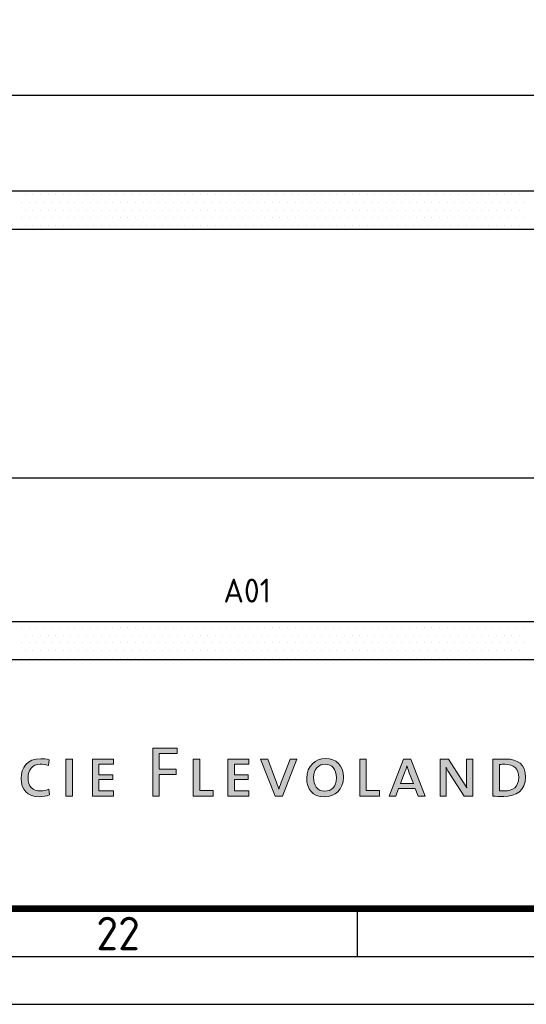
# Paper-space layout 'Blad01' of a CAD drawing. Header units: metres. Extents: x 0 to 1189, y 0 to 841.
# Tile 7 of 11: x 1059 to 1112, y 0 to 103. Entities that reach past the tile are written whole.
import ezdxf
from ezdxf.enums import TextEntityAlignment as Align

# ---------------------------------------------------------------- set-up
doc = ezdxf.new("R2010")
doc.units = ezdxf.units.M
for name, color, linetype, lineweight in [('X-XX-AL-LOGO_FLEVOLAND_KLEUR', 7, 'Continuous', 5), ('X-XX-AL-T18', 7, 'Continuous', 18), ('X-XX-AL-T35', 7, 'Continuous', 35), ('X-XX-AL-T50', 7, 'Continuous', 50), ('X-XX-AL-TEKENBLAD_KADER-G', 7, 'Continuous', 25), ('X-XX-AL-TEKENBLAD_KADER_AFSNIJMARKERING-G', 7, 'Continuous', 25), ('X-XX-AL-TEKENBLAD_KADER_ROOSTERVERDELING-G', 7, 'Continuous', 25), ('X-XX-AL-TEKENBLAD_TITELBLOK-G', 7, 'Continuous', 25)]:
    doc.layers.add(name, color=color, linetype=linetype, lineweight=lineweight)
doc.styles.add('NLCS-ISO', font='NLCS-ISO.ttf')
doc.styles.add('rtw_iso', font='iso-rtw.shx')

# ---------------------------------------------------------------- blocks, each defined once
blk = doc.blocks.new('A0')
at = {"layer": 'X-XX-AL-TEKENBLAD_KADER-G', "const_width": 0.7, "flags": 128}
blk.add_lwpolyline([(0, 0), (1159, 0), (1159, 821), (0, 821)], close=True, dxfattribs=at)
at = {"layer": 'X-XX-AL-TEKENBLAD_KADER_AFSNIJMARKERING-G'}
blk.add_line((-20, -10), (1169, -10), dxfattribs=at)
at = {"layer": 'X-XX-AL-TEKENBLAD_KADER-G', "style": 'rtw_iso', "flags": 9}
blk.add_attdef('VERSION', (0, 0), '', height=0.2, dxfattribs=at)
blk = doc.blocks.new('A0_rooster')
at = {"layer": 'X-XX-AL-TEKENBLAD_KADER_ROOSTERVERDELING-G'}
for p, q in [((1074.5, -5), (1074.5, 0)), ((-5, -5), (1164, -5))]:
    blk.add_line(p, q, dxfattribs=at)
at = {"layer": 'X-XX-AL-TEKENBLAD_KADER_ROOSTERVERDELING-G', "lineweight": 35, "style": 'NLCS-ISO'}
blk.add_text('22', height=3.5, dxfattribs=at).set_placement((1049.5, -5.4), align=Align.BOTTOM_CENTER)
blk = doc.blocks.new('*X26')
at = {"color": 0}
for p, q in [((207296.788, 551693.535), (207296.788, 551693.535)), ((207296.867, 551693.694), (207296.867, 551693.694)), ((207296.947, 551693.535), (207296.947, 551693.535)), ((207297.026, 551693.694), (207297.026, 551693.694)), ((207297.105, 551693.535), (207297.105, 551693.535)), ((207297.185, 551693.694), (207297.185, 551693.694)), ((207297.264, 551693.535), (207297.264, 551693.535)), ((207297.344, 551693.694), (207297.344, 551693.694)), ((207297.423, 551693.535), (207297.423, 551693.535)), ((207297.502, 551693.694), (207297.502, 551693.694)), ((207297.582, 551693.535), (207297.582, 551693.535)), ((207297.661, 551693.694), (207297.661, 551693.694)), ((207297.74, 551693.535), (207297.74, 551693.535)), ((207297.82, 551693.694), (207297.82, 551693.694)), ((207297.899, 551693.535), (207297.899, 551693.535)), ((207297.979, 551693.694), (207297.979, 551693.694)), ((207298.058, 551693.535), (207298.058, 551693.535)), ((207298.137, 551693.694), (207298.137, 551693.694)), ((207298.217, 551693.535), (207298.217, 551693.535)), ((207298.296, 551693.694), (207298.296, 551693.694)), ((207298.375, 551693.535), (207298.375, 551693.535)), ((207298.455, 551693.694), (207298.455, 551693.694)), ((207298.534, 551693.535), (207298.534, 551693.535)), ((207298.614, 551693.694), (207298.614, 551693.694)), ((207298.693, 551693.535), (207298.693, 551693.535)), ((207298.772, 551693.694), (207298.772, 551693.694)), ((207298.852, 551693.535), (207298.852, 551693.535)), ((207298.931, 551693.694), (207298.931, 551693.694)), ((207299.01, 551693.535), (207299.01, 551693.535)), ((207299.09, 551693.694), (207299.09, 551693.694)), ((207299.169, 551693.535), (207299.169, 551693.535)), ((207299.249, 551693.694), (207299.249, 551693.694)), ((207299.328, 551693.535), (207299.328, 551693.535)), ((207299.407, 551693.694), (207299.407, 551693.694)), ((207299.487, 551693.535), (207299.487, 551693.535)), ((207299.566, 551693.694), (207299.566, 551693.694)), ((207299.645, 551693.535), (207299.645, 551693.535)), ((207299.725, 551693.694), (207299.725, 551693.694)), ((207299.804, 551693.535), (207299.804, 551693.535)), ((207299.884, 551693.694), (207299.884, 551693.694)), ((207299.963, 551693.535), (207299.963, 551693.535)), ((207300.042, 551693.694), (207300.042, 551693.694)), ((207300.122, 551693.535), (207300.122, 551693.535)), ((207300.201, 551693.694), (207300.201, 551693.694)), ((207300.28, 551693.535), (207300.28, 551693.535)), ((207300.36, 551693.694), (207300.36, 551693.694)), ((207300.439, 551693.535), (207300.439, 551693.535)), ((207300.519, 551693.694), (207300.519, 551693.694)), ((207300.598, 551693.535), (207300.598, 551693.535)), ((207300.677, 551693.694), (207300.677, 551693.694)), ((207300.757, 551693.535), (207300.757, 551693.535)), ((207300.836, 551693.694), (207300.836, 551693.694)), ((207300.915, 551693.535), (207300.915, 551693.535)), ((207300.995, 551693.694), (207300.995, 551693.694)), ((207301.074, 551693.535), (207301.074, 551693.535)), ((207301.154, 551693.694), (207301.154, 551693.694)), ((207301.233, 551693.535), (207301.233, 551693.535)), ((207301.312, 551693.694), (207301.312, 551693.694)), ((207301.392, 551693.535), (207301.392, 551693.535)), ((207301.471, 551693.694), (207301.471, 551693.694)), ((207301.55, 551693.535), (207301.55, 551693.535)), ((207301.63, 551693.694), (207301.63, 551693.694)), ((207301.709, 551693.535), (207301.709, 551693.535)), ((207301.789, 551693.694), (207301.789, 551693.694)), ((207301.868, 551693.535), (207301.868, 551693.535)), ((207301.947, 551693.694), (207301.947, 551693.694)), ((207302.027, 551693.535), (207302.027, 551693.535)), ((207302.106, 551693.694), (207302.106, 551693.694)), ((207302.185, 551693.535), (207302.185, 551693.535)), ((207302.265, 551693.694), (207302.265, 551693.694)), ((207302.344, 551693.535), (207302.344, 551693.535)), ((207302.424, 551693.694), (207302.424, 551693.694)), ((207302.503, 551693.535), (207302.503, 551693.535)), ((207302.582, 551693.694), (207302.582, 551693.694)), ((207302.662, 551693.535), (207302.662, 551693.535)), ((207302.741, 551693.694), (207302.741, 551693.694)), ((207302.82, 551693.535), (207302.82, 551693.535)), ((207302.9, 551693.694), (207302.9, 551693.694)), ((207302.979, 551693.535), (207302.979, 551693.535)), ((207303.059, 551693.694), (207303.059, 551693.694)), ((207303.138, 551693.535), (207303.138, 551693.535)), ((207303.217, 551693.694), (207303.217, 551693.694)), ((207303.297, 551693.535), (207303.297, 551693.535)), ((207303.376, 551693.694), (207303.376, 551693.694)), ((207303.455, 551693.535), (207303.455, 551693.535)), ((207303.535, 551693.694), (207303.535, 551693.694)), ((207303.614, 551693.535), (207303.614, 551693.535)), ((207303.694, 551693.694), (207303.694, 551693.694)), ((207303.773, 551693.535), (207303.773, 551693.535)), ((207303.852, 551693.694), (207303.852, 551693.694)), ((207303.932, 551693.535), (207303.932, 551693.535)), ((207304.011, 551693.694), (207304.011, 551693.694)), ((207304.09, 551693.535), (207304.09, 551693.535)), ((207304.17, 551693.694), (207304.17, 551693.694)), ((207304.249, 551693.535), (207304.249, 551693.535)), ((207304.329, 551693.694), (207304.329, 551693.694)), ((207304.408, 551693.535), (207304.408, 551693.535)), ((207304.487, 551693.694), (207304.487, 551693.694)), ((207304.567, 551693.535), (207304.567, 551693.535)), ((207304.646, 551693.694), (207304.646, 551693.694)), ((207304.725, 551693.535), (207304.725, 551693.535)), ((207304.805, 551693.694), (207304.805, 551693.694)), ((207304.884, 551693.535), (207304.884, 551693.535)), ((207304.964, 551693.694), (207304.964, 551693.694)), ((207305.043, 551693.535), (207305.043, 551693.535)), ((207305.122, 551693.694), (207305.122, 551693.694)), ((207305.202, 551693.535), (207305.202, 551693.535)), ((207305.281, 551693.694), (207305.281, 551693.694)), ((207305.36, 551693.535), (207305.36, 551693.535)), ((207305.44, 551693.694), (207305.44, 551693.694)), ((207305.519, 551693.535), (207305.519, 551693.535)), ((207305.599, 551693.694), (207305.599, 551693.694)), ((207305.678, 551693.535), (207305.678, 551693.535)), ((207305.757, 551693.694), (207305.757, 551693.694)), ((207305.837, 551693.535), (207305.837, 551693.535)), ((207305.916, 551693.694), (207305.916, 551693.694)), ((207305.995, 551693.535), (207305.995, 551693.535)), ((207306.075, 551693.694), (207306.075, 551693.694)), ((207306.154, 551693.535), (207306.154, 551693.535)), ((207306.234, 551693.694), (207306.234, 551693.694)), ((207306.313, 551693.535), (207306.313, 551693.535)), ((207306.392, 551693.694), (207306.392, 551693.694)), ((207306.472, 551693.535), (207306.472, 551693.535)), ((207306.551, 551693.694), (207306.551, 551693.694)), ((207306.63, 551693.535), (207306.63, 551693.535)), ((207306.71, 551693.694), (207306.71, 551693.694)), ((207306.789, 551693.535), (207306.789, 551693.535)), ((207306.869, 551693.694), (207306.869, 551693.694)), ((207306.948, 551693.535), (207306.948, 551693.535)), ((207307.027, 551693.694), (207307.027, 551693.694)), ((207307.107, 551693.535), (207307.107, 551693.535)), ((207307.186, 551693.694), (207307.186, 551693.694)), ((207307.265, 551693.535), (207307.265, 551693.535)), ((207296.867, 551693.376), (207296.867, 551693.376)), ((207297.026, 551693.376), (207297.026, 551693.376)), ((207297.185, 551693.376), (207297.185, 551693.376)), ((207297.344, 551693.376), (207297.344, 551693.376)), ((207297.502, 551693.376), (207297.502, 551693.376)), ((207297.661, 551693.376), (207297.661, 551693.376)), ((207297.82, 551693.376), (207297.82, 551693.376)), ((207297.979, 551693.376), (207297.979, 551693.376)), ((207298.137, 551693.376), (207298.137, 551693.376)), ((207298.296, 551693.376), (207298.296, 551693.376)), ((207298.455, 551693.376), (207298.455, 551693.376)), ((207298.614, 551693.376), (207298.614, 551693.376)), ((207298.772, 551693.376), (207298.772, 551693.376)), ((207298.931, 551693.376), (207298.931, 551693.376)), ((207299.09, 551693.376), (207299.09, 551693.376)), ((207299.249, 551693.376), (207299.249, 551693.376)), ((207299.407, 551693.376), (207299.407, 551693.376)), ((207299.566, 551693.376), (207299.566, 551693.376)), ((207299.725, 551693.376), (207299.725, 551693.376)), ((207299.884, 551693.376), (207299.884, 551693.376)), ((207300.042, 551693.376), (207300.042, 551693.376)), ((207300.201, 551693.376), (207300.201, 551693.376)), ((207300.36, 551693.376), (207300.36, 551693.376)), ((207300.519, 551693.376), (207300.519, 551693.376)), ((207300.677, 551693.376), (207300.677, 551693.376)), ((207300.836, 551693.376), (207300.836, 551693.376)), ((207300.995, 551693.376), (207300.995, 551693.376)), ((207301.154, 551693.376), (207301.154, 551693.376)), ((207301.312, 551693.376), (207301.312, 551693.376)), ((207301.471, 551693.376), (207301.471, 551693.376)), ((207301.63, 551693.376), (207301.63, 551693.376)), ((207301.789, 551693.376), (207301.789, 551693.376)), ((207301.947, 551693.376), (207301.947, 551693.376)), ((207302.106, 551693.376), (207302.106, 551693.376)), ((207302.265, 551693.376), (207302.265, 551693.376)), ((207302.424, 551693.376), (207302.424, 551693.376)), ((207302.582, 551693.376), (207302.582, 551693.376)), ((207302.741, 551693.376), (207302.741, 551693.376)), ((207302.9, 551693.376), (207302.9, 551693.376)), ((207303.059, 551693.376), (207303.059, 551693.376)), ((207303.217, 551693.376), (207303.217, 551693.376)), ((207303.376, 551693.376), (207303.376, 551693.376)), ((207303.535, 551693.376), (207303.535, 551693.376)), ((207303.694, 551693.376), (207303.694, 551693.376)), ((207303.852, 551693.376), (207303.852, 551693.376)), ((207304.011, 551693.376), (207304.011, 551693.376)), ((207304.17, 551693.376), (207304.17, 551693.376)), ((207304.329, 551693.376), (207304.329, 551693.376)), ((207304.487, 551693.376), (207304.487, 551693.376)), ((207304.646, 551693.376), (207304.646, 551693.376)), ((207304.805, 551693.376), (207304.805, 551693.376)), ((207304.964, 551693.376), (207304.964, 551693.376)), ((207305.122, 551693.376), (207305.122, 551693.376)), ((207305.281, 551693.376), (207305.281, 551693.376)), ((207305.44, 551693.376), (207305.44, 551693.376)), ((207305.599, 551693.376), (207305.599, 551693.376)), ((207305.757, 551693.376), (207305.757, 551693.376)), ((207305.916, 551693.376), (207305.916, 551693.376)), ((207306.075, 551693.376), (207306.075, 551693.376)), ((207306.234, 551693.376), (207306.234, 551693.376)), ((207306.392, 551693.376), (207306.392, 551693.376)), ((207306.551, 551693.376), (207306.551, 551693.376)), ((207306.71, 551693.376), (207306.71, 551693.376)), ((207306.869, 551693.376), (207306.869, 551693.376)), ((207307.027, 551693.376), (207307.027, 551693.376)), ((207307.186, 551693.376), (207307.186, 551693.376)), ((207296.788, 551693.218), (207296.788, 551693.218)), ((207296.947, 551693.218), (207296.947, 551693.218)), ((207297.105, 551693.218), (207297.105, 551693.218)), ((207297.264, 551693.218), (207297.264, 551693.218)), ((207297.423, 551693.218), (207297.423, 551693.218)), ((207297.582, 551693.218), (207297.582, 551693.218)), ((207297.74, 551693.218), (207297.74, 551693.218)), ((207297.899, 551693.218), (207297.899, 551693.218)), ((207298.058, 551693.218), (207298.058, 551693.218)), ((207298.217, 551693.218), (207298.217, 551693.218)), ((207298.375, 551693.218), (207298.375, 551693.218)), ((207298.534, 551693.218), (207298.534, 551693.218)), ((207298.693, 551693.218), (207298.693, 551693.218)), ((207298.852, 551693.218), (207298.852, 551693.218)), ((207299.01, 551693.218), (207299.01, 551693.218)), ((207299.169, 551693.218), (207299.169, 551693.218)), ((207299.328, 551693.218), (207299.328, 551693.218)), ((207299.487, 551693.218), (207299.487, 551693.218)), ((207299.645, 551693.218), (207299.645, 551693.218)), ((207299.804, 551693.218), (207299.804, 551693.218)), ((207299.963, 551693.218), (207299.963, 551693.218)), ((207300.122, 551693.218), (207300.122, 551693.218)), ((207300.28, 551693.218), (207300.28, 551693.218)), ((207300.439, 551693.218), (207300.439, 551693.218)), ((207300.598, 551693.218), (207300.598, 551693.218)), ((207300.757, 551693.218), (207300.757, 551693.218)), ((207300.915, 551693.218), (207300.915, 551693.218)), ((207301.074, 551693.218), (207301.074, 551693.218)), ((207301.233, 551693.218), (207301.233, 551693.218)), ((207301.392, 551693.218), (207301.392, 551693.218)), ((207301.55, 551693.218), (207301.55, 551693.218)), ((207301.709, 551693.218), (207301.709, 551693.218)), ((207301.868, 551693.218), (207301.868, 551693.218)), ((207302.027, 551693.218), (207302.027, 551693.218)), ((207302.185, 551693.218), (207302.185, 551693.218)), ((207302.344, 551693.218), (207302.344, 551693.218)), ((207302.503, 551693.218), (207302.503, 551693.218)), ((207302.662, 551693.218), (207302.662, 551693.218)), ((207302.82, 551693.218), (207302.82, 551693.218)), ((207302.979, 551693.218), (207302.979, 551693.218)), ((207303.138, 551693.218), (207303.138, 551693.218)), ((207303.297, 551693.218), (207303.297, 551693.218)), ((207303.455, 551693.218), (207303.455, 551693.218)), ((207303.614, 551693.218), (207303.614, 551693.218)), ((207303.773, 551693.218), (207303.773, 551693.218)), ((207303.932, 551693.218), (207303.932, 551693.218)), ((207304.09, 551693.218), (207304.09, 551693.218)), ((207304.249, 551693.218), (207304.249, 551693.218)), ((207304.408, 551693.218), (207304.408, 551693.218)), ((207304.567, 551693.218), (207304.567, 551693.218)), ((207304.725, 551693.218), (207304.725, 551693.218)), ((207304.884, 551693.218), (207304.884, 551693.218)), ((207305.043, 551693.218), (207305.043, 551693.218)), ((207305.202, 551693.218), (207305.202, 551693.218)), ((207305.36, 551693.218), (207305.36, 551693.218)), ((207305.519, 551693.218), (207305.519, 551693.218)), ((207305.678, 551693.218), (207305.678, 551693.218)), ((207305.837, 551693.218), (207305.837, 551693.218)), ((207305.995, 551693.218), (207305.995, 551693.218)), ((207306.154, 551693.218), (207306.154, 551693.218)), ((207306.313, 551693.218), (207306.313, 551693.218)), ((207306.472, 551693.218), (207306.472, 551693.218)), ((207306.63, 551693.218), (207306.63, 551693.218)), ((207306.789, 551693.218), (207306.789, 551693.218)), ((207306.948, 551693.218), (207306.948, 551693.218)), ((207307.107, 551693.218), (207307.107, 551693.218)), ((207307.265, 551693.218), (207307.265, 551693.218)), ((207296.867, 551693.059), (207296.867, 551693.059)), ((207297.026, 551693.059), (207297.026, 551693.059)), ((207297.185, 551693.059), (207297.185, 551693.059)), ((207297.344, 551693.059), (207297.344, 551693.059)), ((207297.502, 551693.059), (207297.502, 551693.059)), ((207297.661, 551693.059), (207297.661, 551693.059)), ((207297.82, 551693.059), (207297.82, 551693.059)), ((207297.979, 551693.059), (207297.979, 551693.059)), ((207298.137, 551693.059), (207298.137, 551693.059)), ((207298.296, 551693.059), (207298.296, 551693.059)), ((207298.455, 551693.059), (207298.455, 551693.059)), ((207298.614, 551693.059), (207298.614, 551693.059)), ((207298.772, 551693.059), (207298.772, 551693.059)), ((207298.931, 551693.059), (207298.931, 551693.059)), ((207299.09, 551693.059), (207299.09, 551693.059)), ((207299.249, 551693.059), (207299.249, 551693.059)), ((207299.407, 551693.059), (207299.407, 551693.059)), ((207299.566, 551693.059), (207299.566, 551693.059)), ((207299.725, 551693.059), (207299.725, 551693.059)), ((207299.884, 551693.059), (207299.884, 551693.059)), ((207300.042, 551693.059), (207300.042, 551693.059)), ((207300.201, 551693.059), (207300.201, 551693.059)), ((207300.36, 551693.059), (207300.36, 551693.059)), ((207300.519, 551693.059), (207300.519, 551693.059)), ((207300.677, 551693.059), (207300.677, 551693.059)), ((207300.836, 551693.059), (207300.836, 551693.059)), ((207300.995, 551693.059), (207300.995, 551693.059)), ((207301.154, 551693.059), (207301.154, 551693.059)), ((207301.312, 551693.059), (207301.312, 551693.059)), ((207301.471, 551693.059), (207301.471, 551693.059)), ((207301.63, 551693.059), (207301.63, 551693.059)), ((207301.789, 551693.059), (207301.789, 551693.059)), ((207301.947, 551693.059), (207301.947, 551693.059)), ((207302.106, 551693.059), (207302.106, 551693.059)), ((207302.265, 551693.059), (207302.265, 551693.059)), ((207302.424, 551693.059), (207302.424, 551693.059)), ((207302.582, 551693.059), (207302.582, 551693.059)), ((207302.741, 551693.059), (207302.741, 551693.059)), ((207302.9, 551693.059), (207302.9, 551693.059)), ((207303.059, 551693.059), (207303.059, 551693.059)), ((207303.217, 551693.059), (207303.217, 551693.059)), ((207303.376, 551693.059), (207303.376, 551693.059)), ((207303.535, 551693.059), (207303.535, 551693.059)), ((207303.694, 551693.059), (207303.694, 551693.059)), ((207303.852, 551693.059), (207303.852, 551693.059)), ((207304.011, 551693.059), (207304.011, 551693.059)), ((207304.17, 551693.059), (207304.17, 551693.059)), ((207304.329, 551693.059), (207304.329, 551693.059)), ((207304.487, 551693.059), (207304.487, 551693.059)), ((207304.646, 551693.059), (207304.646, 551693.059)), ((207304.805, 551693.059), (207304.805, 551693.059)), ((207304.964, 551693.059), (207304.964, 551693.059)), ((207305.122, 551693.059), (207305.122, 551693.059)), ((207305.281, 551693.059), (207305.281, 551693.059)), ((207305.44, 551693.059), (207305.44, 551693.059)), ((207305.599, 551693.059), (207305.599, 551693.059)), ((207305.757, 551693.059), (207305.757, 551693.059)), ((207305.916, 551693.059), (207305.916, 551693.059)), ((207306.075, 551693.059), (207306.075, 551693.059)), ((207306.234, 551693.059), (207306.234, 551693.059)), ((207306.392, 551693.059), (207306.392, 551693.059)), ((207306.551, 551693.059), (207306.551, 551693.059)), ((207306.71, 551693.059), (207306.71, 551693.059)), ((207306.869, 551693.059), (207306.869, 551693.059)), ((207307.027, 551693.059), (207307.027, 551693.059)), ((207307.186, 551693.059), (207307.186, 551693.059)), ((207296.788, 551684.645), (207296.788, 551684.645)), ((207296.867, 551684.486), (207296.867, 551684.486)), ((207296.947, 551684.645), (207296.947, 551684.645)), ((207297.026, 551684.486), (207297.026, 551684.486)), ((207297.105, 551684.645), (207297.105, 551684.645)), ((207297.185, 551684.486), (207297.185, 551684.486)), ((207297.264, 551684.645), (207297.264, 551684.645)), ((207297.344, 551684.486), (207297.344, 551684.486)), ((207297.423, 551684.645), (207297.423, 551684.645)), ((207297.502, 551684.486), (207297.502, 551684.486)), ((207297.582, 551684.645), (207297.582, 551684.645)), ((207297.661, 551684.486), (207297.661, 551684.486)), ((207297.74, 551684.645), (207297.74, 551684.645)), ((207297.82, 551684.486), (207297.82, 551684.486)), ((207297.899, 551684.645), (207297.899, 551684.645)), ((207297.979, 551684.486), (207297.979, 551684.486)), ((207298.058, 551684.645), (207298.058, 551684.645)), ((207298.137, 551684.486), (207298.137, 551684.486)), ((207298.217, 551684.645), (207298.217, 551684.645)), ((207298.296, 551684.486), (207298.296, 551684.486)), ((207298.375, 551684.645), (207298.375, 551684.645)), ((207298.455, 551684.486), (207298.455, 551684.486)), ((207298.534, 551684.645), (207298.534, 551684.645)), ((207298.614, 551684.486), (207298.614, 551684.486)), ((207298.693, 551684.645), (207298.693, 551684.645)), ((207298.772, 551684.486), (207298.772, 551684.486)), ((207298.852, 551684.645), (207298.852, 551684.645)), ((207298.931, 551684.486), (207298.931, 551684.486)), ((207299.01, 551684.645), (207299.01, 551684.645)), ((207299.09, 551684.486), (207299.09, 551684.486)), ((207299.169, 551684.645), (207299.169, 551684.645)), ((207299.249, 551684.486), (207299.249, 551684.486)), ((207299.328, 551684.645), (207299.328, 551684.645)), ((207299.407, 551684.486), (207299.407, 551684.486)), ((207299.487, 551684.645), (207299.487, 551684.645)), ((207299.566, 551684.486), (207299.566, 551684.486)), ((207299.645, 551684.645), (207299.645, 551684.645)), ((207299.725, 551684.486), (207299.725, 551684.486)), ((207299.804, 551684.645), (207299.804, 551684.645)), ((207299.884, 551684.486), (207299.884, 551684.486)), ((207299.963, 551684.645), (207299.963, 551684.645)), ((207300.042, 551684.486), (207300.042, 551684.486)), ((207300.122, 551684.645), (207300.122, 551684.645)), ((207300.201, 551684.486), (207300.201, 551684.486)), ((207300.28, 551684.645), (207300.28, 551684.645)), ((207300.36, 551684.486), (207300.36, 551684.486)), ((207300.439, 551684.645), (207300.439, 551684.645)), ((207300.519, 551684.486), (207300.519, 551684.486)), ((207300.598, 551684.645), (207300.598, 551684.645)), ((207300.677, 551684.486), (207300.677, 551684.486)), ((207300.757, 551684.645), (207300.757, 551684.645)), ((207300.836, 551684.486), (207300.836, 551684.486)), ((207300.915, 551684.645), (207300.915, 551684.645)), ((207300.995, 551684.486), (207300.995, 551684.486)), ((207301.074, 551684.645), (207301.074, 551684.645)), ((207301.154, 551684.486), (207301.154, 551684.486)), ((207301.233, 551684.645), (207301.233, 551684.645)), ((207301.312, 551684.486), (207301.312, 551684.486)), ((207301.392, 551684.645), (207301.392, 551684.645)), ((207301.471, 551684.486), (207301.471, 551684.486)), ((207301.55, 551684.645), (207301.55, 551684.645)), ((207301.63, 551684.486), (207301.63, 551684.486)), ((207301.709, 551684.645), (207301.709, 551684.645)), ((207301.789, 551684.486), (207301.789, 551684.486)), ((207301.868, 551684.645), (207301.868, 551684.645)), ((207301.947, 551684.486), (207301.947, 551684.486)), ((207302.027, 551684.645), (207302.027, 551684.645)), ((207302.106, 551684.486), (207302.106, 551684.486)), ((207302.185, 551684.645), (207302.185, 551684.645)), ((207302.265, 551684.486), (207302.265, 551684.486)), ((207302.344, 551684.645), (207302.344, 551684.645)), ((207302.424, 551684.486), (207302.424, 551684.486)), ((207302.503, 551684.645), (207302.503, 551684.645)), ((207302.582, 551684.486), (207302.582, 551684.486)), ((207302.662, 551684.645), (207302.662, 551684.645)), ((207302.741, 551684.486), (207302.741, 551684.486)), ((207302.82, 551684.645), (207302.82, 551684.645)), ((207302.9, 551684.486), (207302.9, 551684.486)), ((207302.979, 551684.645), (207302.979, 551684.645)), ((207303.059, 551684.486), (207303.059, 551684.486)), ((207303.138, 551684.645), (207303.138, 551684.645)), ((207303.217, 551684.486), (207303.217, 551684.486)), ((207303.297, 551684.645), (207303.297, 551684.645)), ((207303.376, 551684.486), (207303.376, 551684.486)), ((207303.455, 551684.645), (207303.455, 551684.645)), ((207303.535, 551684.486), (207303.535, 551684.486)), ((207303.614, 551684.645), (207303.614, 551684.645)), ((207303.694, 551684.486), (207303.694, 551684.486)), ((207303.773, 551684.645), (207303.773, 551684.645)), ((207303.852, 551684.486), (207303.852, 551684.486)), ((207303.932, 551684.645), (207303.932, 551684.645)), ((207304.011, 551684.486), (207304.011, 551684.486)), ((207304.09, 551684.645), (207304.09, 551684.645)), ((207304.17, 551684.486), (207304.17, 551684.486)), ((207304.249, 551684.645), (207304.249, 551684.645)), ((207304.329, 551684.486), (207304.329, 551684.486)), ((207304.408, 551684.645), (207304.408, 551684.645)), ((207304.487, 551684.486), (207304.487, 551684.486)), ((207304.567, 551684.645), (207304.567, 551684.645)), ((207304.646, 551684.486), (207304.646, 551684.486)), ((207304.725, 551684.645), (207304.725, 551684.645)), ((207304.805, 551684.486), (207304.805, 551684.486)), ((207304.884, 551684.645), (207304.884, 551684.645)), ((207304.964, 551684.486), (207304.964, 551684.486)), ((207305.043, 551684.645), (207305.043, 551684.645)), ((207305.122, 551684.486), (207305.122, 551684.486)), ((207305.202, 551684.645), (207305.202, 551684.645)), ((207305.281, 551684.486), (207305.281, 551684.486)), ((207305.36, 551684.645), (207305.36, 551684.645)), ((207305.44, 551684.486), (207305.44, 551684.486)), ((207305.519, 551684.645), (207305.519, 551684.645)), ((207305.599, 551684.486), (207305.599, 551684.486)), ((207305.678, 551684.645), (207305.678, 551684.645)), ((207305.757, 551684.486), (207305.757, 551684.486)), ((207305.837, 551684.645), (207305.837, 551684.645)), ((207305.916, 551684.486), (207305.916, 551684.486)), ((207305.995, 551684.645), (207305.995, 551684.645)), ((207306.075, 551684.486), (207306.075, 551684.486)), ((207306.154, 551684.645), (207306.154, 551684.645)), ((207306.234, 551684.486), (207306.234, 551684.486)), ((207306.313, 551684.645), (207306.313, 551684.645)), ((207306.392, 551684.486), (207306.392, 551684.486)), ((207306.472, 551684.645), (207306.472, 551684.645)), ((207306.551, 551684.486), (207306.551, 551684.486)), ((207306.63, 551684.645), (207306.63, 551684.645)), ((207306.71, 551684.486), (207306.71, 551684.486)), ((207306.789, 551684.645), (207306.789, 551684.645)), ((207306.869, 551684.486), (207306.869, 551684.486)), ((207306.948, 551684.645), (207306.948, 551684.645)), ((207307.027, 551684.486), (207307.027, 551684.486)), ((207307.107, 551684.645), (207307.107, 551684.645)), ((207307.186, 551684.486), (207307.186, 551684.486)), ((207307.265, 551684.645), (207307.265, 551684.645)), ((207296.788, 551684.328), (207296.788, 551684.328)), ((207296.947, 551684.328), (207296.947, 551684.328)), ((207297.105, 551684.328), (207297.105, 551684.328)), ((207297.264, 551684.328), (207297.264, 551684.328)), ((207297.423, 551684.328), (207297.423, 551684.328)), ((207297.582, 551684.328), (207297.582, 551684.328)), ((207297.74, 551684.328), (207297.74, 551684.328)), ((207297.899, 551684.328), (207297.899, 551684.328)), ((207298.058, 551684.328), (207298.058, 551684.328)), ((207298.217, 551684.328), (207298.217, 551684.328)), ((207298.375, 551684.328), (207298.375, 551684.328)), ((207298.534, 551684.328), (207298.534, 551684.328)), ((207298.693, 551684.328), (207298.693, 551684.328)), ((207298.852, 551684.328), (207298.852, 551684.328)), ((207299.01, 551684.328), (207299.01, 551684.328)), ((207299.169, 551684.328), (207299.169, 551684.328)), ((207299.328, 551684.328), (207299.328, 551684.328)), ((207299.487, 551684.328), (207299.487, 551684.328)), ((207299.645, 551684.328), (207299.645, 551684.328)), ((207299.804, 551684.328), (207299.804, 551684.328)), ((207299.963, 551684.328), (207299.963, 551684.328)), ((207300.122, 551684.328), (207300.122, 551684.328)), ((207300.28, 551684.328), (207300.28, 551684.328)), ((207300.439, 551684.328), (207300.439, 551684.328)), ((207300.598, 551684.328), (207300.598, 551684.328)), ((207300.757, 551684.328), (207300.757, 551684.328)), ((207300.915, 551684.328), (207300.915, 551684.328)), ((207301.074, 551684.328), (207301.074, 551684.328)), ((207301.233, 551684.328), (207301.233, 551684.328)), ((207301.392, 551684.328), (207301.392, 551684.328)), ((207301.55, 551684.328), (207301.55, 551684.328)), ((207301.709, 551684.328), (207301.709, 551684.328)), ((207301.868, 551684.328), (207301.868, 551684.328)), ((207302.027, 551684.328), (207302.027, 551684.328)), ((207302.185, 551684.328), (207302.185, 551684.328)), ((207302.344, 551684.328), (207302.344, 551684.328)), ((207302.503, 551684.328), (207302.503, 551684.328)), ((207302.662, 551684.328), (207302.662, 551684.328)), ((207302.82, 551684.328), (207302.82, 551684.328)), ((207302.979, 551684.328), (207302.979, 551684.328)), ((207303.138, 551684.328), (207303.138, 551684.328)), ((207303.297, 551684.328), (207303.297, 551684.328)), ((207303.455, 551684.328), (207303.455, 551684.328)), ((207303.614, 551684.328), (207303.614, 551684.328)), ((207303.773, 551684.328), (207303.773, 551684.328)), ((207303.932, 551684.328), (207303.932, 551684.328)), ((207304.09, 551684.328), (207304.09, 551684.328)), ((207304.249, 551684.328), (207304.249, 551684.328)), ((207304.408, 551684.328), (207304.408, 551684.328)), ((207304.567, 551684.328), (207304.567, 551684.328)), ((207304.725, 551684.328), (207304.725, 551684.328)), ((207304.884, 551684.328), (207304.884, 551684.328)), ((207305.043, 551684.328), (207305.043, 551684.328)), ((207305.202, 551684.328), (207305.202, 551684.328)), ((207305.36, 551684.328), (207305.36, 551684.328)), ((207305.519, 551684.328), (207305.519, 551684.328)), ((207305.678, 551684.328), (207305.678, 551684.328)), ((207305.837, 551684.328), (207305.837, 551684.328)), ((207305.995, 551684.328), (207305.995, 551684.328)), ((207306.154, 551684.328), (207306.154, 551684.328)), ((207306.313, 551684.328), (207306.313, 551684.328)), ((207306.472, 551684.328), (207306.472, 551684.328)), ((207306.63, 551684.328), (207306.63, 551684.328)), ((207306.789, 551684.328), (207306.789, 551684.328)), ((207306.948, 551684.328), (207306.948, 551684.328)), ((207307.107, 551684.328), (207307.107, 551684.328)), ((207307.265, 551684.328), (207307.265, 551684.328)), ((207296.867, 551684.169), (207296.867, 551684.169)), ((207297.026, 551684.169), (207297.026, 551684.169)), ((207297.185, 551684.169), (207297.185, 551684.169)), ((207297.344, 551684.169), (207297.344, 551684.169)), ((207297.502, 551684.169), (207297.502, 551684.169)), ((207297.661, 551684.169), (207297.661, 551684.169)), ((207297.82, 551684.169), (207297.82, 551684.169)), ((207297.979, 551684.169), (207297.979, 551684.169)), ((207298.137, 551684.169), (207298.137, 551684.169)), ((207298.296, 551684.169), (207298.296, 551684.169)), ((207298.455, 551684.169), (207298.455, 551684.169)), ((207298.614, 551684.169), (207298.614, 551684.169)), ((207298.772, 551684.169), (207298.772, 551684.169)), ((207298.931, 551684.169), (207298.931, 551684.169)), ((207299.09, 551684.169), (207299.09, 551684.169)), ((207299.249, 551684.169), (207299.249, 551684.169)), ((207299.407, 551684.169), (207299.407, 551684.169)), ((207299.566, 551684.169), (207299.566, 551684.169)), ((207299.725, 551684.169), (207299.725, 551684.169)), ((207299.884, 551684.169), (207299.884, 551684.169)), ((207300.042, 551684.169), (207300.042, 551684.169)), ((207300.201, 551684.169), (207300.201, 551684.169)), ((207300.36, 551684.169), (207300.36, 551684.169)), ((207300.519, 551684.169), (207300.519, 551684.169)), ((207300.677, 551684.169), (207300.677, 551684.169)), ((207300.836, 551684.169), (207300.836, 551684.169)), ((207300.995, 551684.169), (207300.995, 551684.169)), ((207301.154, 551684.169), (207301.154, 551684.169)), ((207301.312, 551684.169), (207301.312, 551684.169)), ((207301.471, 551684.169), (207301.471, 551684.169)), ((207301.63, 551684.169), (207301.63, 551684.169)), ((207301.789, 551684.169), (207301.789, 551684.169)), ((207301.947, 551684.169), (207301.947, 551684.169)), ((207302.106, 551684.169), (207302.106, 551684.169)), ((207302.265, 551684.169), (207302.265, 551684.169)), ((207302.424, 551684.169), (207302.424, 551684.169)), ((207302.582, 551684.169), (207302.582, 551684.169)), ((207302.741, 551684.169), (207302.741, 551684.169)), ((207302.9, 551684.169), (207302.9, 551684.169)), ((207303.059, 551684.169), (207303.059, 551684.169)), ((207303.217, 551684.169), (207303.217, 551684.169)), ((207303.376, 551684.169), (207303.376, 551684.169)), ((207303.535, 551684.169), (207303.535, 551684.169)), ((207303.694, 551684.169), (207303.694, 551684.169)), ((207303.852, 551684.169), (207303.852, 551684.169)), ((207304.011, 551684.169), (207304.011, 551684.169)), ((207304.17, 551684.169), (207304.17, 551684.169)), ((207304.329, 551684.169), (207304.329, 551684.169)), ((207304.487, 551684.169), (207304.487, 551684.169)), ((207304.646, 551684.169), (207304.646, 551684.169)), ((207304.805, 551684.169), (207304.805, 551684.169)), ((207304.964, 551684.169), (207304.964, 551684.169)), ((207305.122, 551684.169), (207305.122, 551684.169)), ((207305.281, 551684.169), (207305.281, 551684.169)), ((207305.44, 551684.169), (207305.44, 551684.169)), ((207305.599, 551684.169), (207305.599, 551684.169)), ((207305.757, 551684.169), (207305.757, 551684.169)), ((207305.916, 551684.169), (207305.916, 551684.169)), ((207306.075, 551684.169), (207306.075, 551684.169)), ((207306.234, 551684.169), (207306.234, 551684.169)), ((207306.392, 551684.169), (207306.392, 551684.169)), ((207306.551, 551684.169), (207306.551, 551684.169)), ((207306.71, 551684.169), (207306.71, 551684.169)), ((207306.869, 551684.169), (207306.869, 551684.169)), ((207307.027, 551684.169), (207307.027, 551684.169)), ((207307.186, 551684.169), (207307.186, 551684.169)), ((207296.788, 551684.01), (207296.788, 551684.01)), ((207296.947, 551684.01), (207296.947, 551684.01)), ((207297.105, 551684.01), (207297.105, 551684.01)), ((207297.264, 551684.01), (207297.264, 551684.01)), ((207297.423, 551684.01), (207297.423, 551684.01)), ((207297.582, 551684.01), (207297.582, 551684.01)), ((207297.74, 551684.01), (207297.74, 551684.01)), ((207297.899, 551684.01), (207297.899, 551684.01)), ((207298.058, 551684.01), (207298.058, 551684.01)), ((207298.217, 551684.01), (207298.217, 551684.01)), ((207298.375, 551684.01), (207298.375, 551684.01)), ((207298.534, 551684.01), (207298.534, 551684.01)), ((207298.693, 551684.01), (207298.693, 551684.01)), ((207298.852, 551684.01), (207298.852, 551684.01)), ((207299.01, 551684.01), (207299.01, 551684.01)), ((207299.169, 551684.01), (207299.169, 551684.01)), ((207299.328, 551684.01), (207299.328, 551684.01)), ((207299.487, 551684.01), (207299.487, 551684.01)), ((207299.645, 551684.01), (207299.645, 551684.01)), ((207299.804, 551684.01), (207299.804, 551684.01)), ((207299.963, 551684.01), (207299.963, 551684.01)), ((207300.122, 551684.01), (207300.122, 551684.01)), ((207300.28, 551684.01), (207300.28, 551684.01)), ((207300.439, 551684.01), (207300.439, 551684.01)), ((207300.598, 551684.01), (207300.598, 551684.01)), ((207300.757, 551684.01), (207300.757, 551684.01)), ((207300.915, 551684.01), (207300.915, 551684.01)), ((207301.074, 551684.01), (207301.074, 551684.01)), ((207301.233, 551684.01), (207301.233, 551684.01)), ((207301.392, 551684.01), (207301.392, 551684.01)), ((207301.55, 551684.01), (207301.55, 551684.01)), ((207301.709, 551684.01), (207301.709, 551684.01)), ((207301.868, 551684.01), (207301.868, 551684.01)), ((207302.027, 551684.01), (207302.027, 551684.01)), ((207302.185, 551684.01), (207302.185, 551684.01)), ((207302.344, 551684.01), (207302.344, 551684.01)), ((207302.503, 551684.01), (207302.503, 551684.01)), ((207302.662, 551684.01), (207302.662, 551684.01)), ((207302.82, 551684.01), (207302.82, 551684.01)), ((207302.979, 551684.01), (207302.979, 551684.01)), ((207303.138, 551684.01), (207303.138, 551684.01)), ((207303.297, 551684.01), (207303.297, 551684.01)), ((207303.455, 551684.01), (207303.455, 551684.01)), ((207303.614, 551684.01), (207303.614, 551684.01)), ((207303.773, 551684.01), (207303.773, 551684.01)), ((207303.932, 551684.01), (207303.932, 551684.01)), ((207304.09, 551684.01), (207304.09, 551684.01)), ((207304.249, 551684.01), (207304.249, 551684.01)), ((207304.408, 551684.01), (207304.408, 551684.01)), ((207304.567, 551684.01), (207304.567, 551684.01)), ((207304.725, 551684.01), (207304.725, 551684.01)), ((207304.884, 551684.01), (207304.884, 551684.01)), ((207305.043, 551684.01), (207305.043, 551684.01)), ((207305.202, 551684.01), (207305.202, 551684.01)), ((207305.36, 551684.01), (207305.36, 551684.01)), ((207305.519, 551684.01), (207305.519, 551684.01)), ((207305.678, 551684.01), (207305.678, 551684.01)), ((207305.837, 551684.01), (207305.837, 551684.01)), ((207305.995, 551684.01), (207305.995, 551684.01)), ((207306.154, 551684.01), (207306.154, 551684.01)), ((207306.313, 551684.01), (207306.313, 551684.01)), ((207306.472, 551684.01), (207306.472, 551684.01)), ((207306.63, 551684.01), (207306.63, 551684.01)), ((207306.789, 551684.01), (207306.789, 551684.01)), ((207306.948, 551684.01), (207306.948, 551684.01)), ((207307.107, 551684.01), (207307.107, 551684.01)), ((207307.265, 551684.01), (207307.265, 551684.01))]:
    blk.add_line(p, q, dxfattribs=at)
blk = doc.blocks.new('Logo_PFL_Hoofd_Groot')
at = {"layer": 'X-XX-AL-LOGO_FLEVOLAND_KLEUR'}
h = blk.add_hatch(color=256, dxfattribs=at)
h.dxf.hatch_style = 2
h.paths.add_polyline_path([(64.8, 16.22), (64.8, 14.58), (66.58, 14.58), (66.58, 14.03), (64.8, 14.03), (64.8, 11.75), (64.12, 11.75), (64.12, 16.78), (66.68, 16.78), (66.68, 16.22)])
h = blk.add_hatch(color=256, dxfattribs=at)
h.dxf.hatch_style = 2
edge = h.paths.add_edge_path()
edge.add_spline(control_points=[(52.26, 11.7), (51.02, 11.7), (50.37, 12.42), (50.37, 13.61), (50.37, 14.72), (51, 15.68), (52.43, 15.68), (52.7, 15.68), (53.02, 15.64), (53.29, 15.57), (53.29, 15.57), (53.22, 14.96), (53.22, 14.96), (52.93, 15.05), (52.64, 15.11), (52.36, 15.11), (51.52, 15.11), (51.09, 14.49), (51.09, 13.68), (51.09, 12.78), (51.56, 12.3), (52.4, 12.3), (52.71, 12.3), (53.03, 12.37), (53.27, 12.48), (53.27, 12.48), (53.33, 11.89), (53.33, 11.89), (53.02, 11.77), (52.65, 11.7), (52.26, 11.7)], knot_values=[0, 0, 0, 0, 1, 1, 1, 2, 2, 2, 3, 3, 3, 4, 4, 4, 5, 5, 5, 6, 6, 6, 7, 7, 7, 8, 8, 8, 9, 9, 9, 10, 10, 10, 10], degree=3, periodic=0)
h = blk.add_hatch(color=256, dxfattribs=at)
h.dxf.hatch_style = 2
h.paths.add_polyline_path([(55.04, 11.75), (55.04, 15.63), (55.72, 15.63), (55.72, 11.75)])
h = blk.add_hatch(color=256, dxfattribs=at)
h.dxf.hatch_style = 2
h.paths.add_polyline_path([(57.82, 11.75), (57.82, 15.63), (60.01, 15.63), (60.01, 15.1), (58.5, 15.1), (58.5, 14), (59.94, 14), (59.94, 13.49), (58.5, 13.49), (58.5, 12.3), (60.01, 12.3), (60.01, 11.75)])
h = blk.add_hatch(color=256, dxfattribs=at)
h.dxf.hatch_style = 2
h.paths.add_polyline_path([(68.35, 11.75), (68.35, 15.63), (69.03, 15.63), (69.03, 12.34), (70.42, 12.34), (70.42, 11.75)])
h = blk.add_hatch(color=256, dxfattribs=at)
h.dxf.hatch_style = 2
h.paths.add_polyline_path([(71.96, 11.75), (71.96, 15.63), (74.15, 15.63), (74.15, 15.1), (72.64, 15.1), (72.64, 14), (74.08, 14), (74.08, 13.49), (72.64, 13.49), (72.64, 12.3), (74.15, 12.3), (74.15, 11.75)])
h = blk.add_hatch(color=256, dxfattribs=at)
h.dxf.hatch_style = 2
edge = h.paths.add_edge_path()
edge.add_spline(control_points=[(77.66, 11.75), (77.66, 11.75), (76.89, 11.75), (76.89, 11.75), (76.89, 11.75), (75.38, 15.63), (75.38, 15.63), (75.38, 15.63), (76.13, 15.63), (76.13, 15.63), (76.13, 15.63), (76.95, 13.47), (76.95, 13.47), (77.08, 13.15), (77.19, 12.81), (77.28, 12.48), (77.28, 12.48), (77.29, 12.48), (77.29, 12.48), (77.39, 12.8), (77.5, 13.15), (77.62, 13.45), (77.62, 13.45), (78.47, 15.63), (78.47, 15.63), (78.47, 15.63), (79.18, 15.63), (79.18, 15.63), (79.18, 15.63), (77.66, 11.75), (77.66, 11.75)], knot_values=[0, 0, 0, 0, 1, 1, 1, 2, 2, 2, 3, 3, 3, 4, 4, 4, 5, 5, 5, 6, 6, 6, 7, 7, 7, 8, 8, 8, 9, 9, 9, 10, 10, 10, 10], degree=3, periodic=0)
h = blk.add_hatch(color=256, dxfattribs=at)
h.dxf.hatch_style = 2
edge = h.paths.add_edge_path()
edge.add_spline(control_points=[(82.05, 11.69), (80.79, 11.69), (80.2, 12.51), (80.2, 13.65), (80.2, 14.93), (81.11, 15.69), (82.16, 15.69), (83.3, 15.69), (84.03, 15.01), (84.03, 13.73), (84.03, 12.43), (83.14, 11.69), (82.05, 11.69)], knot_values=[0, 0, 0, 0, 1, 1, 1, 2, 2, 2, 3, 3, 3, 4, 4, 4, 4], degree=3, periodic=0)
edge = h.paths.add_edge_path()
edge.add_spline(control_points=[(82.11, 15.11), (81.48, 15.11), (80.92, 14.62), (80.92, 13.71), (80.92, 12.92), (81.24, 12.28), (82.09, 12.28), (82.77, 12.28), (83.3, 12.74), (83.3, 13.67), (83.3, 14.61), (82.84, 15.11), (82.11, 15.11)], knot_values=[0, 0, 0, 0, 1, 1, 1, 2, 2, 2, 3, 3, 3, 4, 4, 4, 4], degree=3, periodic=0)
h = blk.add_hatch(color=256, dxfattribs=at)
h.dxf.hatch_style = 2
h.paths.add_polyline_path([(85.75, 11.75), (85.75, 15.63), (86.42, 15.63), (86.42, 12.34), (87.81, 12.34), (87.81, 11.75)])
h = blk.add_hatch(color=256, dxfattribs=at)
h.dxf.hatch_style = 2
h.paths.add_polyline_path([(91.83, 11.75), (91.52, 12.57), (89.8, 12.57), (89.5, 11.75), (88.81, 11.75), (90.32, 15.63), (91.09, 15.63), (92.58, 11.75)])
edge = h.paths.add_edge_path()
edge.add_spline(control_points=[(90.88, 14.28), (90.8, 14.5), (90.73, 14.73), (90.67, 14.92), (90.67, 14.92), (90.66, 14.92), (90.66, 14.92), (90.62, 14.73), (90.54, 14.5), (90.46, 14.29), (90.46, 14.29), (89.98, 13.07), (89.98, 13.07), (89.98, 13.07), (91.35, 13.07), (91.35, 13.07), (91.35, 13.07), (90.88, 14.28), (90.88, 14.28)], knot_values=[0, 0, 0, 0, 1, 1, 1, 2, 2, 2, 3, 3, 3, 4, 4, 4, 5, 5, 5, 6, 6, 6, 6], degree=3, periodic=0)
h = blk.add_hatch(color=256, dxfattribs=at)
h.dxf.hatch_style = 2
edge = h.paths.add_edge_path()
edge.add_spline(control_points=[(96.64, 11.75), (96.64, 11.75), (95.18, 14.03), (95.18, 14.03), (95.02, 14.26), (94.87, 14.55), (94.76, 14.79), (94.76, 14.79), (94.75, 14.79), (94.75, 14.79), (94.76, 14.54), (94.78, 14.28), (94.78, 13.86), (94.78, 13.86), (94.78, 11.75), (94.78, 11.75), (94.78, 11.75), (94.12, 11.75), (94.12, 11.75), (94.12, 11.75), (94.12, 15.63), (94.12, 15.63), (94.12, 15.63), (95.02, 15.63), (95.02, 15.63), (95.02, 15.63), (96.45, 13.39), (96.45, 13.39), (96.62, 13.15), (96.77, 12.88), (96.91, 12.62), (96.91, 12.62), (96.92, 12.62), (96.92, 12.62), (96.89, 12.87), (96.89, 13.29), (96.89, 13.86), (96.89, 13.86), (96.88, 15.63), (96.88, 15.63), (96.88, 15.63), (97.54, 15.63), (97.54, 15.63), (97.54, 15.63), (97.54, 11.75), (97.54, 11.75), (97.54, 11.75), (96.64, 11.75), (96.64, 11.75)], knot_values=[0, 0, 0, 0, 1, 1, 1, 2, 2, 2, 3, 3, 3, 4, 4, 4, 5, 5, 5, 6, 6, 6, 7, 7, 7, 8, 8, 8, 9, 9, 9, 10, 10, 10, 11, 11, 11, 12, 12, 12, 13, 13, 13, 14, 14, 14, 15, 15, 15, 16, 16, 16, 16], degree=3, periodic=0)
h = blk.add_hatch(color=256, dxfattribs=at)
h.dxf.hatch_style = 2
edge = h.paths.add_edge_path()
edge.add_spline(control_points=[(100.78, 11.73), (100.32, 11.73), (99.97, 11.75), (99.65, 11.75), (99.65, 11.75), (99.65, 15.63), (99.65, 15.63), (99.98, 15.63), (100.54, 15.64), (100.98, 15.64), (102.25, 15.64), (103.06, 15.08), (103.06, 13.74), (103.06, 12.37), (102.08, 11.73), (100.78, 11.73)], knot_values=[0, 0, 0, 0, 1, 1, 1, 2, 2, 2, 3, 3, 3, 4, 4, 4, 5, 5, 5, 5], degree=3, periodic=0)
edge = h.paths.add_edge_path()
edge.add_spline(control_points=[(100.88, 15.1), (100.72, 15.1), (100.5, 15.09), (100.33, 15.08), (100.33, 15.08), (100.33, 12.32), (100.33, 12.32), (100.45, 12.31), (100.68, 12.3), (100.85, 12.3), (101.73, 12.3), (102.34, 12.74), (102.34, 13.71), (102.34, 14.63), (101.85, 15.1), (100.88, 15.1)], knot_values=[0, 0, 0, 0, 1, 1, 1, 2, 2, 2, 3, 3, 3, 4, 4, 4, 5, 5, 5, 5], degree=3, periodic=0)
for points in [[(64.8, 16.22), (64.8, 14.58), (66.58, 14.58), (66.58, 14.03), (64.8, 14.03), (64.8, 11.75), (64.12, 11.75), (64.12, 16.78), (66.68, 16.78), (66.68, 16.22), (64.8, 16.22)], [(55.04, 11.75), (55.04, 15.63), (55.72, 15.63), (55.72, 11.75), (55.04, 11.75)], [(57.82, 11.75), (57.82, 15.63), (60.01, 15.63), (60.01, 15.1), (58.5, 15.1), (58.5, 14), (59.94, 14), (59.94, 13.49), (58.5, 13.49), (58.5, 12.3), (60.01, 12.3), (60.01, 11.75), (57.82, 11.75)], [(68.35, 11.75), (68.35, 15.63), (69.03, 15.63), (69.03, 12.34), (70.42, 12.34), (70.42, 11.75), (68.35, 11.75)], [(71.96, 11.75), (71.96, 15.63), (74.15, 15.63), (74.15, 15.1), (72.64, 15.1), (72.64, 14), (74.08, 14), (74.08, 13.49), (72.64, 13.49), (72.64, 12.3), (74.15, 12.3), (74.15, 11.75), (71.96, 11.75)], [(85.75, 11.75), (85.75, 15.63), (86.42, 15.63), (86.42, 12.34), (87.81, 12.34), (87.81, 11.75), (85.75, 11.75)], [(91.83, 11.75), (91.52, 12.57), (89.8, 12.57), (89.5, 11.75), (88.81, 11.75), (90.32, 15.63), (91.09, 15.63), (92.58, 11.75), (91.83, 11.75)]]:
    blk.add_lwpolyline(points, dxfattribs=at)
for points, knots in [([(52.26, 11.7), (51.02, 11.7), (50.37, 12.42), (50.37, 13.61), (50.37, 14.72), (51, 15.68), (52.43, 15.68), (52.7, 15.68), (53.02, 15.64), (53.29, 15.57), (53.29, 15.57), (53.22, 14.96), (53.22, 14.96), (52.93, 15.05), (52.64, 15.11), (52.36, 15.11), (51.52, 15.11), (51.09, 14.49), (51.09, 13.68), (51.09, 12.78), (51.56, 12.3), (52.4, 12.3), (52.71, 12.3), (53.03, 12.37), (53.27, 12.48), (53.27, 12.48), (53.33, 11.89), (53.33, 11.89), (53.02, 11.77), (52.65, 11.7), (52.26, 11.7)], [0, 0, 0, 0, 1, 1, 1, 2, 2, 2, 3, 3, 3, 4, 4, 4, 5, 5, 5, 6, 6, 6, 7, 7, 7, 8, 8, 8, 9, 9, 9, 10, 10, 10, 10]), ([(77.66, 11.75), (77.66, 11.75), (76.89, 11.75), (76.89, 11.75), (76.89, 11.75), (75.38, 15.63), (75.38, 15.63), (75.38, 15.63), (76.13, 15.63), (76.13, 15.63), (76.13, 15.63), (76.95, 13.47), (76.95, 13.47), (77.08, 13.15), (77.19, 12.81), (77.28, 12.48), (77.28, 12.48), (77.29, 12.48), (77.29, 12.48), (77.39, 12.8), (77.5, 13.15), (77.62, 13.45), (77.62, 13.45), (78.47, 15.63), (78.47, 15.63), (78.47, 15.63), (79.18, 15.63), (79.18, 15.63), (79.18, 15.63), (77.66, 11.75), (77.66, 11.75)], [0, 0, 0, 0, 1, 1, 1, 2, 2, 2, 3, 3, 3, 4, 4, 4, 5, 5, 5, 6, 6, 6, 7, 7, 7, 8, 8, 8, 9, 9, 9, 10, 10, 10, 10]), ([(82.05, 11.69), (80.79, 11.69), (80.2, 12.51), (80.2, 13.65), (80.2, 14.93), (81.11, 15.69), (82.16, 15.69), (83.3, 15.69), (84.03, 15.01), (84.03, 13.73), (84.03, 12.43), (83.14, 11.69), (82.05, 11.69)], [0, 0, 0, 0, 1, 1, 1, 2, 2, 2, 3, 3, 3, 4, 4, 4, 4]), ([(96.64, 11.75), (96.64, 11.75), (95.18, 14.03), (95.18, 14.03), (95.02, 14.26), (94.87, 14.55), (94.76, 14.79), (94.76, 14.79), (94.75, 14.79), (94.75, 14.79), (94.76, 14.54), (94.78, 14.28), (94.78, 13.86), (94.78, 13.86), (94.78, 11.75), (94.78, 11.75), (94.78, 11.75), (94.12, 11.75), (94.12, 11.75), (94.12, 11.75), (94.12, 15.63), (94.12, 15.63), (94.12, 15.63), (95.02, 15.63), (95.02, 15.63), (95.02, 15.63), (96.45, 13.39), (96.45, 13.39), (96.62, 13.15), (96.77, 12.88), (96.91, 12.62), (96.91, 12.62), (96.92, 12.62), (96.92, 12.62), (96.89, 12.87), (96.89, 13.29), (96.89, 13.86), (96.89, 13.86), (96.88, 15.63), (96.88, 15.63), (96.88, 15.63), (97.54, 15.63), (97.54, 15.63), (97.54, 15.63), (97.54, 11.75), (97.54, 11.75), (97.54, 11.75), (96.64, 11.75), (96.64, 11.75)], [0, 0, 0, 0, 1, 1, 1, 2, 2, 2, 3, 3, 3, 4, 4, 4, 5, 5, 5, 6, 6, 6, 7, 7, 7, 8, 8, 8, 9, 9, 9, 10, 10, 10, 11, 11, 11, 12, 12, 12, 13, 13, 13, 14, 14, 14, 15, 15, 15, 16, 16, 16, 16]), ([(100.78, 11.73), (100.32, 11.73), (99.97, 11.75), (99.65, 11.75), (99.65, 11.75), (99.65, 15.63), (99.65, 15.63), (99.98, 15.63), (100.54, 15.64), (100.98, 15.64), (102.25, 15.64), (103.06, 15.08), (103.06, 13.74), (103.06, 12.37), (102.08, 11.73), (100.78, 11.73)], [0, 0, 0, 0, 1, 1, 1, 2, 2, 2, 3, 3, 3, 4, 4, 4, 5, 5, 5, 5]), ([(82.11, 15.11), (81.48, 15.11), (80.92, 14.62), (80.92, 13.71), (80.92, 12.92), (81.24, 12.28), (82.09, 12.28), (82.77, 12.28), (83.3, 12.74), (83.3, 13.67), (83.3, 14.61), (82.84, 15.11), (82.11, 15.11)], [0, 0, 0, 0, 1, 1, 1, 2, 2, 2, 3, 3, 3, 4, 4, 4, 4]), ([(90.88, 14.28), (90.8, 14.5), (90.73, 14.73), (90.67, 14.92), (90.67, 14.92), (90.66, 14.92), (90.66, 14.92), (90.62, 14.73), (90.54, 14.5), (90.46, 14.29), (90.46, 14.29), (89.98, 13.07), (89.98, 13.07), (89.98, 13.07), (91.35, 13.07), (91.35, 13.07), (91.35, 13.07), (90.88, 14.28), (90.88, 14.28)], [0, 0, 0, 0, 1, 1, 1, 2, 2, 2, 3, 3, 3, 4, 4, 4, 5, 5, 5, 6, 6, 6, 6]), ([(100.88, 15.1), (100.72, 15.1), (100.5, 15.09), (100.33, 15.08), (100.33, 15.08), (100.33, 12.32), (100.33, 12.32), (100.45, 12.31), (100.68, 12.3), (100.85, 12.3), (101.73, 12.3), (102.34, 12.74), (102.34, 13.71), (102.34, 14.63), (101.85, 15.1), (100.88, 15.1)], [0, 0, 0, 0, 1, 1, 1, 2, 2, 2, 3, 3, 3, 4, 4, 4, 5, 5, 5, 5])]:
    blk.add_open_spline(points, degree=3, knots=knots, dxfattribs=at)
blk = doc.blocks.new('WOS_HFD_1')
at = {"layer": 'X-XX-AL-TEKENBLAD_TITELBLOK-G'}
for p, q in [((0, 85), (-170, 85)), ((0, 75), (-170, 75)), ((0, 71), (-170, 71)), ((0, 45), (-170, 45)), ((0, 30), (-170, 30)), ((0, 26), (-170, 26)), ((0, 0), (-170, 0))]:
    blk.add_line(p, q, dxfattribs=at)
blk.add_blockref('Logo_PFL_Hoofd_Groot', (-170, 0))
at = {"layer": 'X-XX-AL-TEKENBLAD_TITELBLOK-G', "xscale": 5, "yscale": 5, "zscale": 5}
blk.add_blockref('*X26', (-1036603.52, -2758393.86), dxfattribs=at)
at = {"layer": 'X-XX-AL-T18', "style": 'NLCS-ISO', "flags": 8}
blk.add_attdef('FILEPATH', (-169.81, -8), '', height=1.8, dxfattribs=at)
at = {"layer": 'X-XX-AL-T35', "style": 'NLCS-ISO', "flags": 8}
for tag, p, height in [('DOCNAME', (-165, 63), 3.5), ('PROJ', (-20.73, 64), 2.5), ('PROJ_INIT', (-20.73, 56), 2.5), ('TODO', (-165, 49), 3.5), ('PROJ_CONTR', (-20.73, 48), 2.5), ('STATUSDATE', (-141, 38), 2.5), ('CONTROL', (-98.5, 38), 2.5), ('IMPORTDATE', (-88.5, 38), 2.5), ('RWS_SCHAAL', (-30.21, 38), 2.5), ('EDIT', (-153, 32), 2.5), ('DATETOBEDN', (-141, 32), 2.5), ('REVISION', (-98.5, 32), 2.5), ('PART_OFSET', (-30.21, 32), 2.5), ('DOCTYPE', (-18.43, 32), 2.5), ('RWS_FORMAAT', (-27.5, 18), 2.5), ('REVDOC', (-27.5, 5), 2.5)]:
    blk.add_attdef(tag, p, '', height=height, dxfattribs=at)
at = {"layer": 'X-XX-AL-T50', "style": 'NLCS-ISO', "flags": 8}
for tag, p in [('PROJECTPHASE', (-165, 77.5)), ('PHASE', (-43.27, 77.5))]:
    blk.add_attdef(tag, p, '', height=5, dxfattribs=at)

psp = doc.layouts.new('Blad01')

# ---------------------------------------------------------------- block references
at = {"layer": 'X-XX-AL-TEKENBLAD_KADER-G'}
for name in ['A0', 'A0_rooster']:
    psp.add_blockref(name, (20, 10), dxfattribs=at)
at = {"layer": 'X-XX-AL-TEKENBLAD_TITELBLOK-G'}
ref = psp.add_blockref('WOS_HFD_1', (1179, 10), dxfattribs=at)
ref.add_attrib('REVISION', 'A01', (1080.5, 42), dxfattribs={"layer": 'X-XX-AL-T35', "height": 2.5, "style": 'NLCS-ISO'})

doc.saveas('drawing.dxf')
